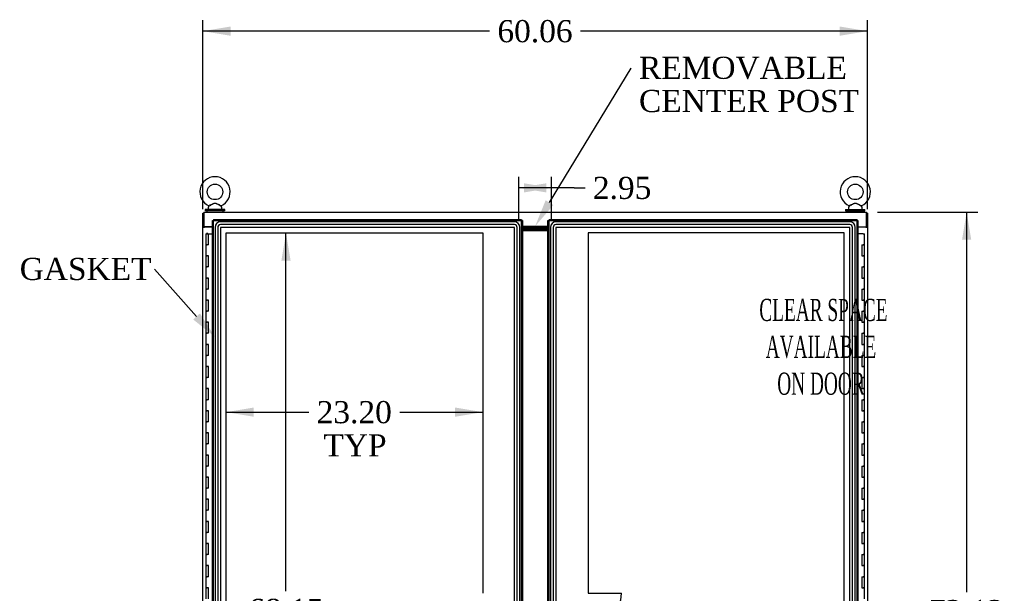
# Model space of a CAD drawing. Header units: inches. Extents: x 2 to 538, y -2 to 358.
# Tile 9 of 21: x 114 to 203, y 191 to 243. Entities that reach past the tile are written whole.
import ezdxf
from ezdxf import colors
from ezdxf.entities.mleader import LeaderData, LeaderLine
from ezdxf.enums import TextEntityAlignment as Align
from ezdxf.lldxf.tags import DXFTag
from ezdxf.math import Vec2, Vec3

# ---------------------------------------------------------------- set-up
doc = ezdxf.new("R2010")
doc.units = ezdxf.units.IN
doc.header["$MEASUREMENT"] = 0
for name, color, linetype in [('COM50677', 7, 'Continuous'), ('COM54746-68', 7, 'Continuous'), ('COM70098', 7, 'Continuous'), ('COM70110-2', 7, 'Continuous'), ('COM70220', 7, 'Continuous'), ('COM71188-5', 7, 'Continuous'), ('COM71195-3', 7, 'Continuous'), ('COM71196-3', 7, 'Continuous'), ('Default', 7, 'Continuous'), ('DV8_Default', 7, 'Continuous'), ('GSK86006', 7, 'Continuous'), ('SCS86414', 7, 'Continuous'), ('WAF25377', 7, 'Continuous'), ('WAM254785', 7, 'Continuous')]:
    doc.layers.add(name, color=color, linetype=linetype)
doc.styles.add('SEACAD_Times_New_Roman', font='times.ttf')
tags = doc.linetypes.add('HIDDEN2', pattern=[0.1875, 0.125, -0.0625]).pattern_tags.tags
tags[6:7] = [DXFTag(74, 4), DXFTag(75, 0), DXFTag(340, '0'), DXFTag(46, 0.0), DXFTag(50, 0.0), DXFTag(44, 0.0), DXFTag(45, 0.0)]
tags[4:5] = [DXFTag(74, 4), DXFTag(75, 0), DXFTag(340, '0'), DXFTag(46, 0.0), DXFTag(50, 0.0), DXFTag(44, 0.0), DXFTag(45, 0.0)]
doc.dimstyles.new('HAMMOND_(STH_-_540x360)', dxfattribs={"dimtxt": 2, "dimasz": 2.5, "dimexe": 1, "dimexo": 1, "dimgap": 0.5, "dimtad": 0, "dimtih": 1, "dimtoh": 1, "dimzin": 0, "dimdsep": 46, "dimtxsty": 'SEACAD_Times_New_Roman', "dimblk1": '_SE_FILLED', "dimblk2": '_SE_FILLED', "dimsah": 1, "dimcen": 1, "dimadec": 0, "dimazin": 0, "dimtfac": 0.8, "dimtofl": 0, "dimtmove": 0, "dimatfit": 3, "dimfxl": 1, "dimtolj": 1, "dimtzin": 0, "dimarcsym": 0})

# ---------------------------------------------------------------- blocks, each defined once
blk = doc.blocks.new('SE7')
at = {"layer": 'COM50677', "color": 7, "linetype": 'Continuous'}
for p, q in [((130.973, 223.782), (130.973, 223.752)), ((190.596, 223.782), (190.596, 223.752))]:
    blk.add_line(p, q, dxfattribs=at)
at = {"layer": 'COM54746-68', "color": 7, "linetype": 'Continuous'}
for p, q in [((131.026, 223.171), (131.259, 223.171)), ((131.026, 223.171), (131.026, 222.171)), ((131.08, 223.18), (131.08, 223.206)), ((131.08, 223.206), (131.13, 223.206)), ((131.13, 223.18), (131.08, 223.18)), ((131.093, 223.18), (131.093, 223.171)), ((131.13, 223.206), (131.155, 223.206)), ((131.13, 223.18), (131.155, 223.18)), ((131.155, 223.206), (131.205, 223.206)), ((131.205, 223.18), (131.155, 223.18)), ((131.193, 223.171), (131.193, 223.18)), ((131.205, 223.206), (131.205, 223.18)), ((131.259, 223.171), (131.628, 223.171)), ((131.259, 222.171), (131.259, 223.171)), ((190.426, 223.171), (189.941, 223.171)), ((190.426, 223.171), (190.543, 223.171)), ((190.543, 222.171), (190.543, 223.171)), ((131.026, 222.171), (131.143, 222.171)), ((131.026, 222.171), (131.026, 221.171)), ((131.143, 222.171), (131.026, 222.171)), ((131.259, 222.171), (131.143, 222.171)), ((190.309, 222.171), (190.309, 221.171)), ((190.309, 222.171), (190.426, 222.171)), ((190.543, 222.171), (190.426, 222.171)), ((190.426, 222.171), (190.543, 222.171)), ((190.543, 221.171), (190.543, 222.171)), ((131.026, 221.171), (131.143, 221.171)), ((131.143, 221.171), (131.026, 221.171)), ((131.026, 221.171), (131.026, 220.171)), ((131.259, 221.171), (131.143, 221.171)), ((131.259, 220.171), (131.259, 221.171)), ((190.309, 221.171), (190.426, 221.171)), ((190.543, 221.171), (190.426, 221.171)), ((190.426, 221.171), (190.543, 221.171)), ((190.543, 220.171), (190.543, 221.171)), ((131.026, 220.171), (131.143, 220.171)), ((131.026, 220.171), (131.026, 219.171)), ((131.143, 220.171), (131.026, 220.171)), ((131.259, 220.171), (131.143, 220.171)), ((190.309, 220.171), (190.309, 219.171)), ((190.309, 220.171), (190.426, 220.171)), ((190.543, 220.171), (190.426, 220.171)), ((190.426, 220.171), (190.543, 220.171)), ((190.543, 219.171), (190.543, 220.171)), ((131.026, 219.171), (131.143, 219.171)), ((131.143, 219.171), (131.026, 219.171)), ((131.026, 219.171), (131.026, 218.171)), ((131.259, 219.171), (131.143, 219.171)), ((131.259, 218.171), (131.259, 219.171)), ((190.309, 219.171), (190.426, 219.171)), ((190.543, 219.171), (190.426, 219.171)), ((190.426, 219.171), (190.543, 219.171)), ((190.543, 218.171), (190.543, 219.171)), ((131.026, 218.171), (131.143, 218.171)), ((131.026, 218.171), (131.026, 217.171)), ((131.143, 218.171), (131.026, 218.171)), ((131.259, 218.171), (131.143, 218.171)), ((190.309, 218.171), (190.309, 217.171)), ((190.309, 218.171), (190.426, 218.171)), ((190.543, 218.171), (190.426, 218.171)), ((190.426, 218.171), (190.543, 218.171)), ((190.543, 217.171), (190.543, 218.171)), ((131.026, 217.171), (131.143, 217.171)), ((131.143, 217.171), (131.026, 217.171)), ((131.026, 217.171), (131.026, 216.171)), ((131.259, 217.171), (131.143, 217.171)), ((131.259, 216.171), (131.259, 217.171)), ((190.309, 217.171), (190.426, 217.171)), ((190.543, 217.171), (190.426, 217.171)), ((190.426, 217.171), (190.543, 217.171)), ((190.543, 216.171), (190.543, 217.171)), ((131.026, 216.171), (131.143, 216.171)), ((131.026, 216.171), (131.026, 215.171)), ((131.143, 216.171), (131.026, 216.171)), ((131.259, 216.171), (131.143, 216.171)), ((190.309, 216.171), (190.309, 215.171)), ((190.309, 216.171), (190.426, 216.171)), ((190.543, 216.171), (190.426, 216.171)), ((190.426, 216.171), (190.543, 216.171)), ((190.543, 215.171), (190.543, 216.171)), ((131.026, 215.171), (131.143, 215.171)), ((131.143, 215.171), (131.026, 215.171)), ((131.026, 215.171), (131.026, 214.171)), ((131.259, 215.171), (131.143, 215.171)), ((131.259, 214.171), (131.259, 215.171)), ((190.309, 215.171), (190.426, 215.171)), ((190.543, 215.171), (190.426, 215.171)), ((190.426, 215.171), (190.543, 215.171)), ((190.543, 214.171), (190.543, 215.171)), ((131.026, 214.171), (131.143, 214.171)), ((131.026, 214.171), (131.026, 213.171)), ((131.143, 214.171), (131.026, 214.171)), ((131.259, 214.171), (131.143, 214.171)), ((190.309, 214.171), (190.309, 213.171)), ((190.309, 214.171), (190.426, 214.171)), ((190.543, 214.171), (190.426, 214.171)), ((190.426, 214.171), (190.543, 214.171)), ((190.543, 213.171), (190.543, 214.171)), ((131.026, 213.171), (131.143, 213.171)), ((131.143, 213.171), (131.026, 213.171)), ((131.026, 213.171), (131.026, 212.171)), ((131.259, 213.171), (131.143, 213.171)), ((131.259, 212.171), (131.259, 213.171)), ((190.309, 213.171), (190.426, 213.171)), ((190.543, 213.171), (190.426, 213.171)), ((190.426, 213.171), (190.543, 213.171)), ((190.543, 212.171), (190.543, 213.171)), ((131.026, 212.171), (131.143, 212.171)), ((131.026, 212.171), (131.026, 211.171)), ((131.143, 212.171), (131.026, 212.171)), ((131.259, 212.171), (131.143, 212.171)), ((190.309, 212.171), (190.309, 211.171)), ((190.309, 212.171), (190.426, 212.171)), ((190.543, 212.171), (190.426, 212.171)), ((190.426, 212.171), (190.543, 212.171)), ((190.543, 211.171), (190.543, 212.171)), ((131.026, 211.171), (131.143, 211.171)), ((131.143, 211.171), (131.026, 211.171)), ((131.026, 211.171), (131.026, 210.171)), ((131.259, 211.171), (131.143, 211.171)), ((131.259, 210.171), (131.259, 211.171)), ((190.309, 211.171), (190.426, 211.171)), ((190.543, 211.171), (190.426, 211.171)), ((190.426, 211.171), (190.543, 211.171)), ((190.543, 210.171), (190.543, 211.171)), ((131.026, 210.171), (131.143, 210.171)), ((131.026, 210.171), (131.026, 209.171)), ((131.143, 210.171), (131.026, 210.171)), ((131.259, 210.171), (131.143, 210.171)), ((190.309, 210.171), (190.309, 209.171)), ((190.309, 210.171), (190.426, 210.171)), ((190.543, 210.171), (190.426, 210.171)), ((190.426, 210.171), (190.543, 210.171)), ((190.543, 209.171), (190.543, 210.171)), ((131.026, 209.171), (131.143, 209.171)), ((131.143, 209.171), (131.026, 209.171)), ((131.026, 209.171), (131.026, 208.171)), ((131.259, 209.171), (131.143, 209.171)), ((131.259, 208.171), (131.259, 209.171)), ((190.309, 209.171), (190.426, 209.171)), ((190.543, 209.171), (190.426, 209.171)), ((190.426, 209.171), (190.543, 209.171)), ((190.543, 208.171), (190.543, 209.171)), ((131.026, 208.171), (131.143, 208.171)), ((131.026, 208.171), (131.026, 207.171)), ((131.143, 208.171), (131.026, 208.171)), ((131.259, 208.171), (131.143, 208.171)), ((190.309, 208.171), (190.309, 207.171)), ((190.309, 208.171), (190.426, 208.171)), ((190.543, 208.171), (190.426, 208.171)), ((190.426, 208.171), (190.543, 208.171)), ((190.543, 207.171), (190.543, 208.171)), ((131.026, 207.171), (131.143, 207.171)), ((131.143, 207.171), (131.026, 207.171)), ((131.026, 207.171), (131.026, 206.171)), ((131.259, 207.171), (131.143, 207.171)), ((131.259, 206.171), (131.259, 207.171)), ((190.309, 207.171), (190.426, 207.171)), ((190.543, 207.171), (190.426, 207.171)), ((190.426, 207.171), (190.543, 207.171)), ((190.543, 206.171), (190.543, 207.171)), ((131.026, 206.171), (131.143, 206.171)), ((131.026, 206.171), (131.026, 205.171)), ((131.143, 206.171), (131.026, 206.171)), ((131.259, 206.171), (131.143, 206.171)), ((190.309, 206.171), (190.309, 205.171)), ((190.309, 206.171), (190.426, 206.171)), ((190.543, 206.171), (190.426, 206.171)), ((190.426, 206.171), (190.543, 206.171)), ((190.543, 205.171), (190.543, 206.171)), ((131.026, 205.171), (131.143, 205.171)), ((131.143, 205.171), (131.026, 205.171)), ((131.026, 205.171), (131.026, 204.171)), ((131.259, 205.171), (131.143, 205.171)), ((131.259, 204.171), (131.259, 205.171)), ((190.309, 205.171), (190.426, 205.171)), ((190.543, 205.171), (190.426, 205.171)), ((190.426, 205.171), (190.543, 205.171)), ((190.543, 204.171), (190.543, 205.171)), ((131.026, 204.171), (131.143, 204.171)), ((131.026, 204.171), (131.026, 203.171)), ((131.143, 204.171), (131.026, 204.171)), ((131.259, 204.171), (131.143, 204.171)), ((190.309, 204.171), (190.309, 203.171)), ((190.309, 204.171), (190.426, 204.171)), ((190.543, 204.171), (190.426, 204.171)), ((190.426, 204.171), (190.543, 204.171)), ((190.543, 203.171), (190.543, 204.171)), ((131.026, 203.171), (131.143, 203.171)), ((131.143, 203.171), (131.026, 203.171)), ((131.026, 203.171), (131.026, 202.171)), ((131.259, 203.171), (131.143, 203.171)), ((131.259, 202.171), (131.259, 203.171)), ((190.309, 203.171), (190.426, 203.171)), ((190.543, 203.171), (190.426, 203.171)), ((190.426, 203.171), (190.543, 203.171)), ((190.543, 202.171), (190.543, 203.171)), ((131.026, 202.171), (131.143, 202.171)), ((131.026, 202.171), (131.026, 201.171)), ((131.143, 202.171), (131.026, 202.171)), ((131.259, 202.171), (131.143, 202.171)), ((190.309, 202.171), (190.309, 201.171)), ((190.309, 202.171), (190.426, 202.171)), ((190.543, 202.171), (190.426, 202.171)), ((190.426, 202.171), (190.543, 202.171)), ((190.543, 201.171), (190.543, 202.171)), ((131.026, 201.171), (131.143, 201.171)), ((131.143, 201.171), (131.026, 201.171)), ((131.026, 201.171), (131.026, 200.171)), ((131.259, 201.171), (131.143, 201.171)), ((131.259, 200.171), (131.259, 201.171)), ((190.309, 201.171), (190.426, 201.171)), ((190.543, 201.171), (190.426, 201.171)), ((190.426, 201.171), (190.543, 201.171)), ((190.543, 200.171), (190.543, 201.171)), ((131.026, 200.171), (131.143, 200.171)), ((131.026, 200.171), (131.026, 199.171)), ((131.143, 200.171), (131.026, 200.171)), ((131.259, 200.171), (131.143, 200.171)), ((190.309, 200.171), (190.309, 199.171)), ((190.309, 200.171), (190.426, 200.171)), ((190.543, 200.171), (190.426, 200.171)), ((190.426, 200.171), (190.543, 200.171)), ((190.543, 199.171), (190.543, 200.171)), ((131.026, 199.171), (131.143, 199.171)), ((131.143, 199.171), (131.026, 199.171)), ((131.026, 199.171), (131.026, 198.171)), ((131.259, 199.171), (131.143, 199.171)), ((131.259, 198.171), (131.259, 199.171)), ((190.309, 199.171), (190.426, 199.171)), ((190.543, 199.171), (190.426, 199.171)), ((190.426, 199.171), (190.543, 199.171)), ((190.543, 198.171), (190.543, 199.171)), ((131.026, 198.171), (131.143, 198.171)), ((131.026, 198.171), (131.026, 197.171)), ((131.143, 198.171), (131.026, 198.171)), ((131.259, 198.171), (131.143, 198.171)), ((190.309, 198.171), (190.309, 197.171)), ((190.309, 198.171), (190.426, 198.171)), ((190.543, 198.171), (190.426, 198.171)), ((190.426, 198.171), (190.543, 198.171)), ((190.543, 197.171), (190.543, 198.171)), ((131.026, 197.171), (131.143, 197.171)), ((131.143, 197.171), (131.026, 197.171)), ((131.026, 197.171), (131.026, 196.171)), ((131.259, 197.171), (131.143, 197.171)), ((131.259, 196.171), (131.259, 197.171)), ((190.309, 197.171), (190.426, 197.171)), ((190.543, 197.171), (190.426, 197.171)), ((190.426, 197.171), (190.543, 197.171)), ((190.543, 196.171), (190.543, 197.171)), ((131.026, 196.171), (131.143, 196.171)), ((131.026, 196.171), (131.026, 195.171)), ((131.143, 196.171), (131.026, 196.171)), ((131.259, 196.171), (131.143, 196.171)), ((190.309, 196.171), (190.309, 195.171)), ((190.309, 196.171), (190.426, 196.171)), ((190.543, 196.171), (190.426, 196.171)), ((190.426, 196.171), (190.543, 196.171)), ((190.543, 195.171), (190.543, 196.171)), ((131.026, 195.171), (131.143, 195.171)), ((131.143, 195.171), (131.026, 195.171)), ((131.026, 195.171), (131.026, 194.171)), ((131.259, 195.171), (131.143, 195.171)), ((131.259, 194.171), (131.259, 195.171)), ((190.309, 195.171), (190.426, 195.171)), ((190.543, 195.171), (190.426, 195.171)), ((190.426, 195.171), (190.543, 195.171)), ((190.543, 194.171), (190.543, 195.171)), ((131.026, 194.171), (131.143, 194.171)), ((131.026, 194.171), (131.026, 193.171)), ((131.143, 194.171), (131.026, 194.171)), ((131.259, 194.171), (131.143, 194.171)), ((190.309, 194.171), (190.309, 193.171)), ((190.309, 194.171), (190.426, 194.171)), ((190.543, 194.171), (190.426, 194.171)), ((190.426, 194.171), (190.543, 194.171)), ((190.543, 193.171), (190.543, 194.171)), ((131.026, 193.171), (131.143, 193.171)), ((131.143, 193.171), (131.026, 193.171)), ((131.026, 193.171), (131.026, 192.171)), ((131.259, 193.171), (131.143, 193.171)), ((131.259, 192.171), (131.259, 193.171)), ((190.309, 193.171), (190.426, 193.171)), ((190.543, 193.171), (190.426, 193.171)), ((190.426, 193.171), (190.543, 193.171)), ((190.543, 192.171), (190.543, 193.171)), ((131.026, 192.171), (131.143, 192.171)), ((131.026, 192.171), (131.026, 191.171)), ((131.143, 192.171), (131.026, 192.171)), ((131.259, 192.171), (131.143, 192.171)), ((190.309, 192.171), (190.309, 191.171)), ((190.309, 192.171), (190.426, 192.171)), ((190.543, 192.171), (190.426, 192.171)), ((190.426, 192.171), (190.543, 192.171)), ((190.543, 191.171), (190.543, 192.171)), ((131.026, 191.171), (131.143, 191.171)), ((131.143, 191.171), (131.026, 191.171)), ((131.026, 191.171), (131.026, 190.171)), ((131.259, 191.171), (131.143, 191.171)), ((131.259, 190.171), (131.259, 191.171)), ((190.309, 191.171), (190.426, 191.171)), ((190.543, 191.171), (190.426, 191.171)), ((190.426, 191.171), (190.543, 191.171)), ((190.543, 190.171), (190.543, 191.171))]:
    blk.add_line(p, q, dxfattribs=at)
at = {"layer": 'COM70098', "color": 7, "linetype": 'Continuous'}
for p, q in [((161.941, 223.752), (159.628, 223.752)), ((161.941, 223.657), (159.628, 223.657)), ((161.941, 223.532), (159.628, 223.532)), ((161.941, 223.437), (159.628, 223.437))]:
    blk.add_line(p, q, dxfattribs=at)
at = {"layer": 'COM70110-2', "color": 7, "linetype": 'Continuous'}
for p, q in [((130.848, 225.127), (190.721, 225.127)), ((130.848, 225.127), (130.848, 224.984)), ((130.848, 224.984), (130.848, 223.782)), ((190.721, 224.984), (190.721, 225.127)), ((190.721, 223.782), (190.721, 224.984)), ((131.628, 223.782), (130.848, 223.782)), ((159.628, 223.847), (161.941, 223.847)), ((189.941, 223.782), (190.721, 223.782))]:
    blk.add_line(p, q, dxfattribs=at)
at = {"layer": 'COM70220', "color": 7, "linetype": 'HIDDEN2'}
for p, q in [((131.848, 223.744), (131.848, 154.597)), ((131.849, 223.744), (131.849, 154.597)), ((132.098, 223.744), (132.098, 154.597)), ((132.347, 223.744), (132.347, 154.597)), ((158.908, 224.244), (132.348, 224.244)), ((158.908, 224.243), (132.348, 224.243)), ((158.908, 223.994), (132.348, 223.994)), ((158.908, 223.745), (132.348, 223.745)), ((132.348, 223.744), (132.348, 154.597)), ((158.908, 223.744), (132.348, 223.744)), ((158.908, 154.597), (158.908, 223.744)), ((158.909, 154.597), (158.909, 223.744)), ((159.158, 154.597), (159.158, 223.744)), ((159.407, 154.597), (159.407, 223.744)), ((159.408, 154.597), (159.408, 223.744)), ((162.161, 223.744), (162.161, 154.597)), ((162.162, 223.744), (162.162, 154.597)), ((162.411, 223.744), (162.411, 154.597)), ((162.66, 223.744), (162.66, 154.597)), ((189.221, 224.244), (162.661, 224.244)), ((189.221, 224.243), (162.661, 224.243)), ((189.221, 223.994), (162.661, 223.994)), ((189.221, 223.745), (162.661, 223.745)), ((162.661, 223.744), (162.661, 154.597)), ((189.221, 223.744), (162.661, 223.744)), ((189.221, 154.597), (189.221, 223.744)), ((189.222, 154.597), (189.222, 223.744)), ((189.471, 154.597), (189.471, 223.744)), ((189.72, 154.597), (189.72, 223.744)), ((189.721, 154.597), (189.721, 223.744))]:
    blk.add_line(p, q, dxfattribs=at)
for centre, radius, start, end in [((132.348, 223.744), 0.5, 90, 180), ((132.348, 223.744), 0.499, 90, 180), ((132.348, 223.744), 0.25, 90, 180), ((132.348, 223.744), 0.001, 90, 180), ((158.908, 223.744), 0.5, 0, 90), ((158.908, 223.744), 0.499, 0, 90), ((158.908, 223.744), 0.25, 0, 90), ((158.908, 223.744), 0.001, 0, 90), ((162.661, 223.744), 0.5, 90, 180), ((162.661, 223.744), 0.499, 90, 180), ((162.661, 223.744), 0.25, 90, 180), ((162.661, 223.744), 0.001, 90, 180), ((189.221, 223.744), 0.5, 0, 90), ((189.221, 223.744), 0.499, 0, 90), ((189.221, 223.744), 0.25, 0, 90), ((189.221, 223.744), 0.001, 0, 90)]:
    blk.add_arc(centre, radius, start, end, dxfattribs=at)
at = {"layer": 'COM71188-5', "color": 7, "linetype": 'Continuous'}
for p, q in [((130.753, 225.032), (130.848, 225.032)), ((130.753, 223.782), (130.753, 225.032)), ((190.816, 225.032), (190.721, 225.032)), ((190.816, 225.032), (190.816, 223.782)), ((130.753, 223.782), (130.753, 223.752)), ((130.848, 223.782), (130.753, 223.782)), ((130.753, 223.752), (130.896, 223.752)), ((130.753, 154.377), (130.753, 223.752)), ((130.848, 223.782), (130.848, 223.752)), ((131.628, 223.752), (130.896, 223.752)), ((190.673, 223.752), (189.941, 223.752)), ((190.673, 223.752), (190.816, 223.752)), ((190.721, 223.782), (190.816, 223.782)), ((190.721, 223.752), (190.721, 223.782)), ((190.816, 223.752), (190.816, 223.782)), ((190.816, 223.752), (190.816, 154.377))]:
    blk.add_line(p, q, dxfattribs=at)
at = {"layer": 'COM71195-3', "color": 7, "linetype": 'Continuous'}
for p, q in [((131.628, 153.972), (131.628, 224.369)), ((131.628, 224.369), (131.684, 224.369)), ((131.723, 224.369), (131.684, 224.369)), ((131.723, 224.464), (159.533, 224.464)), ((131.723, 224.464), (131.723, 224.408)), ((131.723, 224.369), (131.723, 224.408)), ((131.771, 224.322), (131.723, 224.369)), ((131.771, 224.321), (131.771, 224.322)), ((131.771, 224.321), (131.771, 224.321)), ((131.771, 224.321), (131.771, 224.321)), ((131.771, 224.321), (131.771, 224.321)), ((159.485, 224.321), (159.533, 224.369)), ((159.485, 224.322), (159.485, 224.321)), ((159.485, 224.321), (159.485, 224.321)), ((159.485, 224.321), (159.485, 224.321)), ((159.485, 224.321), (159.485, 224.321)), ((159.533, 224.464), (159.533, 224.408)), ((159.533, 224.369), (159.533, 224.408)), ((159.533, 224.369), (159.572, 224.369)), ((159.628, 224.369), (159.572, 224.369)), ((159.628, 224.369), (159.628, 153.972))]:
    blk.add_line(p, q, dxfattribs=at)
at = {"layer": 'COM71195-3', "color": 7, "linetype": 'HIDDEN2'}
for p, q in [((131.723, 224.369), (159.533, 224.369)), ((131.723, 153.972), (131.723, 224.369)), ((159.533, 224.369), (159.533, 153.972))]:
    blk.add_line(p, q, dxfattribs=at)
at = {"layer": 'COM71195-3', "color": 7, "linetype": 'Continuous'}
for centre, start, end in [((132.253, 225.299), 238.56128, 243.76327), ((130.793, 223.84), 26.23673, 31.43872), ((160.463, 223.84), 148.56128, 153.76327), ((159.003, 225.299), 296.23673, 301.43872)]:
    blk.add_arc(centre, 1.09, start, end, dxfattribs=at)
at = {"layer": 'COM71196-3', "color": 7, "linetype": 'Continuous'}
for p, q in [((161.941, 153.972), (161.941, 224.369)), ((161.941, 224.369), (161.997, 224.369)), ((162.036, 224.369), (161.997, 224.369)), ((162.036, 224.464), (189.846, 224.464)), ((162.036, 224.464), (162.036, 224.408)), ((162.036, 224.369), (162.036, 224.408)), ((162.084, 224.322), (162.036, 224.369)), ((162.084, 224.321), (162.084, 224.322)), ((162.084, 224.321), (162.084, 224.321)), ((162.084, 224.321), (162.084, 224.321)), ((162.084, 224.321), (162.084, 224.321)), ((189.798, 224.321), (189.846, 224.369)), ((189.798, 224.322), (189.798, 224.321)), ((189.798, 224.321), (189.798, 224.321)), ((189.798, 224.321), (189.798, 224.321)), ((189.798, 224.321), (189.798, 224.321)), ((189.846, 224.464), (189.846, 224.408)), ((189.846, 224.369), (189.846, 224.408)), ((189.846, 224.369), (189.885, 224.369)), ((189.941, 224.369), (189.885, 224.369)), ((189.941, 224.369), (189.941, 153.972))]:
    blk.add_line(p, q, dxfattribs=at)
at = {"layer": 'COM71196-3', "color": 7, "linetype": 'HIDDEN2'}
for p, q in [((162.036, 224.369), (189.846, 224.369)), ((162.036, 153.972), (162.036, 224.369)), ((189.846, 224.369), (189.846, 153.972))]:
    blk.add_line(p, q, dxfattribs=at)
at = {"layer": 'COM71196-3', "color": 7, "linetype": 'Continuous'}
for centre, start, end in [((162.566, 225.299), 238.56128, 243.76327), ((161.106, 223.84), 26.23673, 31.43872), ((190.776, 223.84), 148.56128, 153.76327), ((189.316, 225.299), 296.23673, 301.43872)]:
    blk.add_arc(centre, 1.09, start, end, dxfattribs=at)
at = {"layer": 'DV8_Default', "color": 7, "linetype": 'HIDDEN2'}
for p, q in [((132.848, 155.096), (132.848, 223.245)), ((132.848, 223.245), (156.044, 223.245)), ((156.044, 223.245), (156.044, 190.671)), ((165.576, 223.245), (165.576, 190.671)), ((188.722, 223.245), (165.576, 223.245)), ((188.722, 155.096), (188.722, 223.245)), ((165.576, 190.671), (168.576, 190.671))]:
    blk.add_line(p, q, dxfattribs=at)
blk.add_arc((165.576, 190.671), 3, 270, 0, dxfattribs=at)
at = {"layer": 'GSK86006', "color": 7, "linetype": 'Continuous'}
for p, q in [((161.941, 223.657), (159.628, 223.657)), ((161.941, 223.532), (159.628, 223.532))]:
    blk.add_line(p, q, dxfattribs=at)
at = {"layer": 'SCS86414', "color": 7, "linetype": 'Continuous'}
for p, q in [((131.223, 225.547), (131.223, 225.427)), ((131.302, 225.663), (131.237, 225.585)), ((132.459, 225.585), (132.393, 225.665)), ((132.473, 225.427), (132.473, 225.547)), ((189.096, 225.547), (189.096, 225.427)), ((189.175, 225.663), (189.11, 225.585)), ((190.332, 225.585), (190.266, 225.665)), ((190.346, 225.427), (190.346, 225.547)), ((131.536, 223.782), (131.536, 223.752)), ((190.033, 223.752), (190.033, 223.782))]:
    blk.add_line(p, q, dxfattribs=at)
for centre in [(131.848, 226.956), (189.721, 226.956)]:
    blk.add_circle(centre, 0.704, dxfattribs=at)
for centre, radius, start, end in [((131.848, 226.956), 1.367, 294.01954, 246.00962), ((189.721, 226.956), 1.367, 294.01954, 246.00962), ((131.283, 225.547), 0.06, 140.32138, 180), ((131.283, 225.427), 0.06, 180, 270), ((131.278, 225.681), 0.03, 297.89156, 61.95204), ((132.413, 225.427), 0.06, 270, 0), ((132.413, 225.547), 0.06, 0, 39.67862), ((189.156, 225.547), 0.06, 140.32138, 180), ((189.156, 225.427), 0.06, 180, 270), ((189.151, 225.681), 0.03, 297.89156, 61.95204), ((190.286, 225.427), 0.06, 270, 0), ((190.286, 225.547), 0.06, 0, 39.67862)]:
    blk.add_arc(centre, radius, start, end, dxfattribs=at)
for points, knots in [([(131.29, 225.709), (131.29, 225.709), (131.29, 225.709), (131.29, 225.709), (131.291, 225.709), (131.292, 225.709)], [0.934098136, 0.934098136, 0.934098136, 0.934098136, 0.9375, 0.9375, 0.943646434, 0.943646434, 0.943646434, 0.943646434]), ([(131.357, 225.742), (131.397, 225.761), (131.447, 225.786), (131.554, 225.839), (131.612, 225.867), (131.7, 225.903), (131.73, 225.913), (131.792, 225.929), (131.825, 225.933), (131.921, 225.93), (131.983, 225.909), (132.101, 225.859), (132.158, 225.831), (132.264, 225.778), (132.314, 225.754), (132.385, 225.719), (132.406, 225.709), (132.406, 225.709)], [0, 0, 0, 0, 0.0625, 0.0625, 0.125, 0.125, 0.15625, 0.15625, 0.1875, 0.1875, 0.25, 0.25, 0.3125, 0.3125, 0.375, 0.375, 0.4344066, 0.4344066, 0.4344066, 0.4344066]), ([(132.395, 225.662), (132.395, 225.662), (132.377, 225.672), (132.33, 225.697), (132.31, 225.709), (132.265, 225.733), (132.241, 225.747), (132.163, 225.79), (132.108, 225.821), (132.021, 225.865), (131.991, 225.879), (131.931, 225.902), (131.899, 225.911), (131.834, 225.916), (131.801, 225.911), (131.739, 225.894), (131.709, 225.881), (131.62, 225.839), (131.565, 225.808), (131.458, 225.749), (131.408, 225.721), (131.369, 225.699)], [0.5685641, 0.5685641, 0.5685641, 0.5685641, 0.625, 0.625, 0.65625, 0.65625, 0.6875, 0.6875, 0.75, 0.75, 0.78125, 0.78125, 0.8125, 0.8125, 0.84375, 0.84375, 0.875, 0.875, 0.9375, 0.9375, 1, 1, 1, 1]), ([(189.163, 225.709), (189.163, 225.709), (189.163, 225.709), (189.163, 225.709), (189.164, 225.709), (189.165, 225.709)], [0.934098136, 0.934098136, 0.934098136, 0.934098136, 0.9375, 0.9375, 0.943646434, 0.943646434, 0.943646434, 0.943646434]), ([(189.23, 225.742), (189.27, 225.761), (189.32, 225.786), (189.427, 225.839), (189.485, 225.867), (189.573, 225.903), (189.603, 225.913), (189.665, 225.929), (189.698, 225.933), (189.794, 225.93), (189.856, 225.909), (189.974, 225.859), (190.031, 225.831), (190.137, 225.778), (190.187, 225.754), (190.258, 225.719), (190.279, 225.709), (190.279, 225.709)], [0, 0, 0, 0, 0.0625, 0.0625, 0.125, 0.125, 0.15625, 0.15625, 0.1875, 0.1875, 0.25, 0.25, 0.3125, 0.3125, 0.375, 0.375, 0.4344066, 0.4344066, 0.4344066, 0.4344066]), ([(190.268, 225.662), (190.268, 225.662), (190.25, 225.672), (190.203, 225.697), (190.183, 225.709), (190.138, 225.733), (190.114, 225.747), (190.036, 225.79), (189.981, 225.821), (189.894, 225.865), (189.864, 225.879), (189.804, 225.902), (189.772, 225.911), (189.707, 225.916), (189.674, 225.911), (189.612, 225.894), (189.582, 225.881), (189.493, 225.839), (189.438, 225.808), (189.331, 225.749), (189.281, 225.721), (189.242, 225.699)], [0.5685641, 0.5685641, 0.5685641, 0.5685641, 0.625, 0.625, 0.65625, 0.65625, 0.6875, 0.6875, 0.75, 0.75, 0.78125, 0.78125, 0.8125, 0.8125, 0.84375, 0.84375, 0.875, 0.875, 0.9375, 0.9375, 1, 1, 1, 1])]:
    blk.add_open_spline(points, degree=3, knots=knots, dxfattribs=at)
at = {"layer": 'WAF25377', "color": 7, "linetype": 'Continuous'}
for p, q in [((132.723, 225.367), (130.973, 225.367)), ((130.973, 225.367), (130.973, 225.252)), ((132.723, 225.252), (130.973, 225.252)), ((132.723, 225.252), (132.723, 225.367)), ((188.846, 225.367), (190.596, 225.367)), ((188.846, 225.367), (188.846, 225.252)), ((188.846, 225.252), (190.596, 225.252)), ((190.596, 225.252), (190.596, 225.367))]:
    blk.add_line(p, q, dxfattribs=at)
at = {"layer": 'WAM254785', "color": 7, "linetype": 'Continuous'}
for p, q in [((131.098, 225.252), (131.098, 225.127)), ((132.598, 225.127), (132.598, 225.252)), ((188.971, 225.252), (188.971, 225.127)), ((190.471, 225.127), (190.471, 225.252))]:
    blk.add_line(p, q, dxfattribs=at)
at = {"layer": 'DV8_Default', "insert": (186.62, 217.288), "char_height": 2, "width": 19.86493, "attachment_point": 2}
blk.add_mtext('{\\fTimes New Roman|b0||i0||c0|p34;\\C7;\\H2.;\\W0.5776;^I}{\\fTimes New Roman|b0||i0||c0|p34;\\C7;\\H2.;\\W0.5776;CLEAR SPACE\\P}{\\fTimes New Roman|b0||i0||c0|p34;\\C7;\\H2.;\\W0.5776;AVAILABLE \\P}{\\fTimes New Roman|b0||i0||c0|p34;\\C7;\\H2.;\\W0.5776;ON DOOR^I}', dxfattribs=at)
blk = doc.blocks.new('DMBLK4091')
at = {"layer": 'Default', "linetype": 'Continuous'}
for points in [[(137.848, 220.745), (138.681, 220.745), (138.264, 223.245)], [(137.848, 157.596), (138.264, 155.096), (138.681, 157.596)]]:
    blk.add_hatch(color=7, dxfattribs=at).paths.add_polyline_path(points)
at = {"layer": 'Default', "color": 7, "linetype": 'Continuous'}
for p, q in [((138.264, 190.871), (138.264, 223.245)), ((138.264, 155.096), (138.264, 185.171))]:
    blk.add_line(p, q, dxfattribs=at)
at = {"layer": 'Default', "color": 7, "linetype": 'Continuous', "style": 'SEACAD_Times_New_Roman'}
for s, p in [('68.15', (134.852, 190.171)), ('TYP', (135.468, 187.171))]:
    blk.add_text(s, height=2, dxfattribs=at).set_placement(p, align=Align.TOP_LEFT)
blk = doc.blocks.new('_SE_FILLED')
at = {"color": 0}
blk.add_line((0, 0), (-1, 0), dxfattribs=at)
blk.add_solid([(0, 0), (-1, -0.1665), (-1, 0.1665), (0, 0)], dxfattribs=at)
blk = doc.blocks.new('DMBLK4092')
at = {"layer": 'Default', "linetype": 'Continuous'}
for points in [[(135.348, 206.63), (135.348, 207.464), (132.848, 207.047)], [(153.544, 206.63), (156.044, 207.047), (153.544, 207.464)]]:
    blk.add_hatch(color=7, dxfattribs=at).paths.add_polyline_path(points)
at = {"layer": 'Default', "color": 7, "linetype": 'Continuous'}
for p, q in [((132.848, 207.047), (140.334, 207.047)), ((148.558, 207.047), (156.044, 207.047))]:
    blk.add_line(p, q, dxfattribs=at)
at = {"layer": 'Default', "color": 7, "linetype": 'Continuous', "style": 'SEACAD_Times_New_Roman'}
for s, p in [('23.20', (141.034, 208.047)), ('TYP', (141.65, 205.047))]:
    blk.add_text(s, height=2, dxfattribs=at).set_placement(p, align=Align.TOP_LEFT)
blk = doc.blocks.new('DMBLK4094')
at = {"layer": 'Default', "linetype": 'Continuous'}
for points in [[(133.253, 241.901), (130.753, 241.484), (133.253, 241.068)], [(188.316, 241.901), (188.316, 241.068), (190.816, 241.484)]]:
    blk.add_hatch(color=7, dxfattribs=at).paths.add_polyline_path(points)
at = {"layer": 'Default', "color": 7, "linetype": 'Continuous'}
for p, q in [((130.753, 225.407), (130.753, 242.484)), ((190.816, 225.407), (190.816, 242.484)), ((156.672, 241.484), (130.753, 241.484)), ((190.816, 241.484), (164.897, 241.484))]:
    blk.add_line(p, q, dxfattribs=at)
at = {"layer": 'Default', "color": 7, "linetype": 'Continuous', "style": 'SEACAD_Times_New_Roman'}
blk.add_text('60.06', height=2, dxfattribs=at).set_placement((157.372, 242.484), align=Align.TOP_LEFT)
blk = doc.blocks.new('DMBLK4102')
at = {"layer": 'Default', "linetype": 'Continuous'}
for points in [[(200.201, 222.627), (199.785, 225.127), (199.368, 222.627)], [(200.201, 155.502), (199.368, 155.502), (199.785, 153.002)]]:
    blk.add_hatch(color=7, dxfattribs=at).paths.add_polyline_path(points)
at = {"layer": 'Default', "color": 7, "linetype": 'Continuous'}
for p, q in [((191.721, 225.127), (200.785, 225.127)), ((199.785, 225.127), (199.785, 190.765)), ((199.785, 188.065), (199.785, 153.002)), ((191.721, 153.002), (200.785, 153.002))]:
    blk.add_line(p, q, dxfattribs=at)
at = {"layer": 'Default', "color": 7, "linetype": 'Continuous', "style": 'SEACAD_Times_New_Roman'}
blk.add_text('72.13', height=2, dxfattribs=at).set_placement((196.372, 190.065), align=Align.TOP_LEFT)
blk = doc.blocks.new('DMBLK4104')
at = {"layer": 'Default', "linetype": 'Continuous'}
for points in [[(161.807, 227.735), (159.307, 227.318), (161.807, 226.901)], [(159.761, 227.735), (159.761, 226.901), (162.261, 227.318)]]:
    blk.add_hatch(color=7, dxfattribs=at).paths.add_polyline_path(points)
at = {"layer": 'Default', "color": 7, "linetype": 'Continuous'}
for p, q in [((159.307, 224.437), (159.307, 228.318)), ((162.261, 224.437), (162.261, 228.318)), ((164.3, 227.318), (159.307, 227.318)), ((164.3, 227.318), (165.3, 227.318))]:
    blk.add_line(p, q, dxfattribs=at)
at = {"layer": 'Default', "color": 7, "linetype": 'Continuous', "style": 'SEACAD_Times_New_Roman'}
blk.add_text('2.95', height=2, dxfattribs=at).set_placement((166, 228.318), align=Align.TOP_LEFT)

msp = doc.modelspace()

# ---------------------------------------------------------------- block references
at = {"layer": 'Default'}
msp.add_blockref('SE7', (0, 0), dxfattribs=at)

# ---------------------------------------------------------------- dimensions: what is measured, and where the dimension line sits
at = {"layer": 'Default', "color": 7, "linetype": 'Continuous'}
dim = msp.add_linear_dim(base=(130.753, 241.484), p1=(190.816, 224.407), p2=(130.753, 224.407), text='\\A1;<>', dimstyle='HAMMOND_(STH_-_540x360)', dxfattribs=at)
dim.commit()
dim.dimension.update_dxf_attribs({"geometry": 'DMBLK4094', "text_midpoint": (160.784, 241.484), "dimtype": 160})
dim = msp.add_linear_dim(base=(159.307, 227.318), p1=(162.261, 223.437), p2=(159.307, 223.437), text='\\A1;<>', dimstyle='HAMMOND_(STH_-_540x360)', override={"dimtmove": 1}, dxfattribs=at)
dim.commit()
dim.dimension.update_dxf_attribs({"geometry": 'DMBLK4104', "text_midpoint": (165.3, 227.318), "dimtype": 160})
for base, p1, p2, angle, text, picture, middle in [((199.784736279, 225.127257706), (190.720975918, 225.127257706), (190.720975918, 153.002257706), 270, '\\A1;<>', 'DMBLK4102', (199.784736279, 189.064758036)), ((132.848, 207.047), (132.848, 223.245), (156.044, 223.245), 0, '\\A1;<>\\PTYP', 'DMBLK4092', (144.446, 207.047)), ((138.264, 155.096), (156.044, 155.096), (156.044, 223.245), 90, '\\A1;<>\\PTYP', 'DMBLK4091', (138.264, 189.171))]:
    dim = msp.add_linear_dim(base=base, p1=p1, p2=p2, angle=angle, text=text, dimstyle='HAMMOND_(STH_-_540x360)', dxfattribs=at)
    dim.commit()
    dim.dimension.update_dxf_attribs({"geometry": picture, "text_midpoint": middle, "dimtype": 161})

# ---------------------------------------------------------------- leaders
ml = msp.add_multileader_mtext('Standard', dxfattribs=at)
ml.set_content('{\\pxsm0.9;\\fTimes New Roman|b0||i0||c0|p34;\\W1.;REMOVABLE \\PCENTER POST\\P}', color=7)
ml.set_leader_properties()
ml.build(insert=Vec2(0, 0))
ml.multileader.update_dxf_attribs({"dogleg_length": 0, "arrow_head_size": 2.5})
ctx = ml.context
ctx.base_point, ctx.char_height, ctx.arrow_head_size, ctx.landing_gap_size = Vec3(170.079, 237.24), 2, 2.5, 0.7
notes = []
notes.append((ctx, [(0, (1, 1, 0), (169.469, 238.15), (1, 0), 0, [(0, [(160.784, 223.847)], 0, [])])]))
ctx.mtext.insert = Vec3(170.169, 239.172)
ml = msp.add_multileader_mtext('Standard', dxfattribs=at)
ml.set_content('{\\pxsm0.9;\\fTimes New Roman|b0||i0||c0|p34;\\W1.;GASKET\\P}', color=7)
ml.set_leader_properties()
ml.build(insert=Vec2(0, 0))
ml.multileader.update_dxf_attribs({"dogleg_length": 0, "arrow_head_size": 2.5})
ctx = ml.context
ctx.base_point, ctx.char_height, ctx.arrow_head_size, ctx.landing_gap_size = Vec3(114.104, 219.059), 2, 2.5, 0.7
notes.append((ctx, [(0, (1, 1, 0), (126.372, 219.969), (-1, 0), 0, [(0, [(131.849, 213.832)], 0, [])])]))
ctx.mtext.insert = Vec3(114.194, 220.991)
for ctx, leaders in notes:
    for number, flags, end, landing, length, lines in leaders:
        leader = LeaderData()
        leader.index, (leader.has_last_leader_line, leader.has_dogleg_vector, leader.attachment_direction) = number, flags
        leader.last_leader_point, leader.dogleg_vector, leader.dogleg_length = Vec3(end), Vec3(landing), length
        for number, points, colour, breaks in lines:
            line = LeaderLine()
            line.index, line.vertices, line.color, line.breaks = number, Vec3.list(points), colors.encode_raw_color(colour), breaks
            leader.lines.append(line)
        ctx.leaders.append(leader)

doc.saveas('drawing.dxf')
